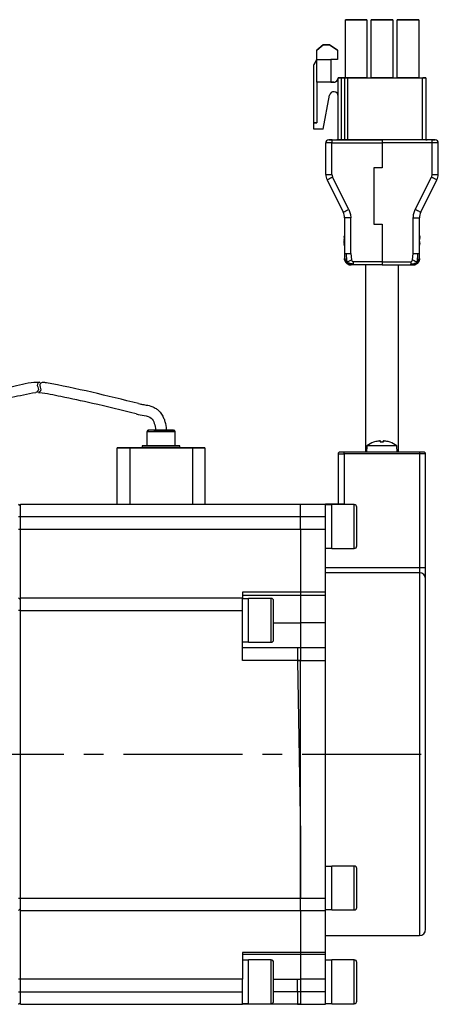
# Model space of a CAD drawing. Header units: millimetres. Extents: x -8104 to -7767, y 403 to 691.
# Tile 3 of 3: x -7834 to -7767, y 532 to 690. Entities that reach past the tile are written whole.
import ezdxf

# ---------------------------------------------------------------- set-up
doc = ezdxf.new("R2010")
doc.units = ezdxf.units.MM
doc.linetypes.add('CENTER2', pattern=[28.575, 19.05, -3.175, 3.175, -3.175])
doc.layers.add('Center', color=1, linetype='CENTER2')

msp = doc.modelspace()

# ---------------------------------------------------------------- linework, layer by layer
for p, q in [((-7778.53, 689.58), (-7781.98, 689.58)), ((-7781.98, 689.58), (-7781.98, 689.58)), ((-7781.98, 689.58), (-7778.53, 689.58)), ((-7781.98, 680.28), (-7781.98, 689.58)), ((-7779.53, 689.58), (-7781.98, 689.58)), ((-7781.98, 689.58), (-7781.98, 689.58)), ((-7781.98, 689.58), (-7779.53, 689.58)), ((-7781.98, 689.58), (-7781.98, 689.58)), ((-7781.98, 689.58), (-7781.98, 689.58)), ((-7778.53, 689.58), (-7781.98, 689.58)), ((-7781.98, 689.58), (-7781.98, 689.58)), ((-7781.98, 689.58), (-7778.53, 689.58)), ((-7779.53, 689.58), (-7779.53, 689.58)), ((-7778.53, 689.58), (-7779.53, 689.58)), ((-7779.53, 689.58), (-7778.53, 689.58)), ((-7778.53, 689.58), (-7778.53, 689.58)), ((-7778.53, 689.58), (-7778.53, 680.28)), ((-7778.53, 689.58), (-7778.53, 689.58)), ((-7778.53, 689.58), (-7778.53, 689.58)), ((-7778.53, 689.58), (-7778.53, 689.58)), ((-7778.53, 689.58), (-7778.53, 689.58)), ((-7774.39, 689.58), (-7777.84, 689.58)), ((-7777.84, 689.58), (-7777.84, 689.58)), ((-7777.84, 689.58), (-7776.84, 689.58)), ((-7777.84, 680.28), (-7777.84, 689.58)), ((-7777.84, 689.58), (-7777.84, 689.58)), ((-7774.39, 689.58), (-7777.84, 689.58)), ((-7777.84, 689.58), (-7777.84, 689.58)), ((-7777.84, 689.58), (-7774.39, 689.58)), ((-7777.84, 689.58), (-7777.84, 689.58)), ((-7774.39, 689.58), (-7777.84, 689.58)), ((-7777.84, 689.58), (-7777.84, 689.58)), ((-7777.84, 689.58), (-7774.39, 689.58)), ((-7776.84, 689.58), (-7775.39, 689.58)), ((-7775.39, 689.58), (-7774.39, 689.58)), ((-7774.39, 689.58), (-7774.39, 689.58)), ((-7774.39, 689.58), (-7774.39, 680.28)), ((-7774.39, 689.58), (-7774.39, 689.58)), ((-7774.39, 689.58), (-7774.39, 689.58)), ((-7774.39, 689.58), (-7774.39, 689.58)), ((-7774.39, 689.58), (-7774.39, 689.58)), ((-7773.7, 680.28), (-7773.7, 689.58)), ((-7770.25, 689.58), (-7773.7, 689.58)), ((-7773.7, 689.58), (-7773.7, 689.58)), ((-7773.7, 689.58), (-7770.25, 689.58)), ((-7772.7, 689.58), (-7773.7, 689.58)), ((-7773.7, 689.58), (-7773.7, 689.58)), ((-7773.7, 689.58), (-7772.7, 689.58)), ((-7773.7, 689.58), (-7773.7, 689.58)), ((-7773.7, 689.58), (-7773.7, 689.58)), ((-7770.25, 689.58), (-7773.7, 689.58)), ((-7773.7, 689.58), (-7773.7, 689.58)), ((-7773.7, 689.58), (-7770.25, 689.58)), ((-7772.7, 689.58), (-7772.7, 689.58)), ((-7770.25, 689.58), (-7772.7, 689.58)), ((-7772.7, 689.58), (-7770.25, 689.58)), ((-7770.25, 689.58), (-7770.25, 680.28)), ((-7770.25, 689.58), (-7770.25, 689.58)), ((-7770.25, 689.58), (-7770.25, 689.58)), ((-7770.25, 689.58), (-7770.25, 689.58)), ((-7770.25, 689.58), (-7770.25, 689.58)), ((-7770.25, 689.58), (-7770.25, 689.58)), ((-7786.52, 684.73), (-7785.52, 685.58)), ((-7785.52, 685.58), (-7786.52, 684.73)), ((-7785.52, 685.58), (-7784.52, 685.58)), ((-7785.52, 685.58), (-7785.52, 685.58)), ((-7784.52, 685.58), (-7785.52, 685.58)), ((-7784.52, 685.58), (-7783.22, 684.73)), ((-7784.52, 685.58), (-7784.52, 685.58)), ((-7783.22, 684.73), (-7784.52, 685.58)), ((-7786.52, 683.23), (-7786.52, 684.73)), ((-7786.52, 684.73), (-7786.52, 684.73)), ((-7783.22, 684.73), (-7783.22, 683.23)), ((-7783.22, 684.73), (-7783.22, 684.73)), ((-7786.52, 683.23), (-7787.02, 682.37)), ((-7787.02, 682.37), (-7786.52, 683.23)), ((-7787.02, 682.37), (-7787.02, 682.37)), ((-7787.02, 673.08), (-7787.02, 682.37)), ((-7786.52, 683.23), (-7784.32, 683.23)), ((-7786.52, 679.58), (-7786.52, 683.23)), ((-7784.32, 683.23), (-7784.32, 679.58)), ((-7783.22, 683.23), (-7784.32, 683.23)), ((-7783.12, 680.28), (-7783.12, 680.28)), ((-7783.12, 680.28), (-7783.12, 680.28)), ((-7783.12, 680.28), (-7783.12, 680.28)), ((-7783.12, 680.28), (-7783.12, 680.28)), ((-7783.12, 680.28), (-7783.12, 680.28)), ((-7783.12, 670.38), (-7783.12, 680.28)), ((-7782.62, 680.28), (-7781.98, 680.28)), ((-7782.12, 680.28), (-7782.62, 680.28)), ((-7782.62, 670.38), (-7782.62, 680.28)), ((-7782.12, 680.28), (-7782.12, 680.28)), ((-7782.12, 680.28), (-7782.12, 670.38)), ((-7778.53, 680.28), (-7781.98, 680.28)), ((-7781.62, 680.28), (-7769.62, 680.28)), ((-7781.62, 680.28), (-7781.62, 680.28)), ((-7781.62, 680.28), (-7781.62, 670.38)), ((-7778.53, 680.28), (-7777.84, 680.28)), ((-7774.39, 680.28), (-7777.84, 680.28)), ((-7774.39, 680.28), (-7773.7, 680.28)), ((-7770.25, 680.28), (-7773.7, 680.28)), ((-7770.25, 680.28), (-7769.62, 680.28)), ((-7769.62, 670.38), (-7769.62, 680.28)), ((-7769.12, 680.28), (-7769.12, 680.28)), ((-7769.12, 680.28), (-7769.12, 670.38)), ((-7784.32, 679.58), (-7786.52, 679.58)), ((-7786.52, 679.58), (-7786.52, 673.08)), ((-7783.82, 679.58), (-7784.32, 679.58)), ((-7783.82, 679.58), (-7784.32, 679.58)), ((-7784.32, 679.58), (-7783.82, 679.58)), ((-7783.82, 679.58), (-7784.32, 679.58)), ((-7783.82, 679.58), (-7783.82, 679.58)), ((-7783.82, 679.58), (-7783.82, 679.58)), ((-7785.52, 672.08), (-7784.5, 677.51)), ((-7787.02, 673.08), (-7786.52, 673.08)), ((-7787.02, 672.08), (-7787.02, 673.08)), ((-7786.52, 673.08), (-7787.02, 673.08)), ((-7787.02, 673.08), (-7787.02, 673.08)), ((-7785.52, 672.08), (-7787.02, 672.08)), ((-7785.12, 664.85), (-7785.12, 669.88)), ((-7785.12, 669.88), (-7785.12, 669.88)), ((-7785.12, 669.88), (-7785.12, 669.88)), ((-7785.12, 669.88), (-7785.12, 669.88)), ((-7784.62, 670.38), (-7784.62, 670.38)), ((-7784.12, 670.38), (-7784.62, 670.38)), ((-7784.62, 670.38), (-7784.12, 670.38)), ((-7784.62, 670.38), (-7784.62, 670.38)), ((-7784.12, 670.38), (-7776.12, 670.38)), ((-7784.12, 670.38), (-7784.12, 669.88)), ((-7784.12, 670.38), (-7784.12, 670.38)), ((-7784.12, 670.38), (-7783.12, 670.38)), ((-7784.12, 664.85), (-7784.12, 669.88)), ((-7784.12, 669.88), (-7776.12, 669.88)), ((-7783.32, 670.38), (-7783.32, 670.38)), ((-7782.32, 670.38), (-7783.32, 670.38)), ((-7783.32, 670.38), (-7783.12, 670.38)), ((-7782.32, 670.38), (-7782.32, 670.38)), ((-7776.12, 670.38), (-7782.32, 670.38)), ((-7780.12, 670.38), (-7776.12, 670.38)), ((-7780.12, 670.38), (-7780.12, 670.38)), ((-7768.92, 670.38), (-7780.12, 670.38)), ((-7780.12, 670.38), (-7780.12, 670.38)), ((-7768.12, 670.38), (-7776.12, 670.38)), ((-7776.12, 670.38), (-7776.12, 669.88)), ((-7776.12, 670.38), (-7776.12, 670.38)), ((-7776.12, 670.38), (-7776.12, 670.38)), ((-7776.12, 669.88), (-7776.12, 665.88)), ((-7768.12, 669.88), (-7776.12, 669.88)), ((-7769.12, 670.38), (-7768.92, 670.38)), ((-7768.12, 670.38), (-7769.12, 670.38)), ((-7768.92, 670.38), (-7768.92, 670.38)), ((-7768.12, 669.88), (-7768.12, 670.38)), ((-7768.12, 670.38), (-7767.62, 670.38)), ((-7768.12, 670.38), (-7768.12, 670.38)), ((-7767.62, 670.38), (-7768.12, 670.38)), ((-7768.12, 664.85), (-7768.12, 669.88)), ((-7767.62, 670.38), (-7767.62, 670.38)), ((-7767.62, 670.38), (-7767.62, 670.38)), ((-7767.12, 664.85), (-7767.12, 669.88)), ((-7767.12, 669.88), (-7767.12, 669.88)), ((-7767.12, 669.88), (-7767.12, 669.88)), ((-7767.12, 669.88), (-7767.12, 669.88)), ((-7777.42, 665.88), (-7777.42, 656.88)), ((-7776.12, 665.88), (-7777.42, 665.88)), ((-7784.91, 663.96), (-7782.33, 658.8)), ((-7781.43, 659.25), (-7784.01, 664.4)), ((-7770.8, 659.25), (-7768.22, 664.4)), ((-7769.91, 658.8), (-7767.33, 663.96)), ((-7782.12, 657.91), (-7782.12, 652.21)), ((-7781.12, 652.21), (-7781.12, 657.91)), ((-7777.42, 656.88), (-7776.12, 656.88)), ((-7776.12, 656.88), (-7776.12, 650.88)), ((-7771.12, 652.21), (-7771.12, 657.91)), ((-7770.12, 652.21), (-7770.12, 657.91)), ((-7782.12, 655.15), (-7782.18, 654.85)), ((-7782.16, 654.86), (-7782.12, 655.01)), ((-7770.12, 655.1), (-7770.07, 654.91)), ((-7770.07, 654.91), (-7770.12, 655.1)), ((-7782.18, 654.79), (-7782.12, 654.78)), ((-7782.18, 654.76), (-7782.12, 654.76)), ((-7782.18, 654.35), (-7782.1, 654.34)), ((-7782.12, 654.32), (-7782.18, 654.28)), ((-7782.12, 653.81), (-7782.18, 653.8)), ((-7782.12, 653.41), (-7782.18, 653.72)), ((-7782.18, 653.72), (-7782.12, 653.41)), ((-7782.16, 654.86), (-7782.12, 654.86)), ((-7782.12, 654.78), (-7782.16, 654.65)), ((-7782.16, 653.98), (-7782.12, 653.86)), ((-7782.12, 653.79), (-7782.16, 653.92)), ((-7782.16, 653.92), (-7782.12, 653.92)), ((-7782.12, 653.61), (-7782.16, 653.75)), ((-7782.16, 653.75), (-7782.12, 653.75)), ((-7770.18, 654.46), (-7770.07, 654.44)), ((-7770.07, 654.12), (-7770.18, 654.09)), ((-7770.12, 654.9), (-7770.06, 654.7)), ((-7770.06, 654.65), (-7770.12, 654.89)), ((-7770.12, 654.43), (-7770.07, 654.44)), ((-7770.07, 654.44), (-7770.12, 654.43)), ((-7770.07, 654.12), (-7770.12, 654.13)), ((-7770.07, 654.12), (-7770.12, 654.12)), ((-7770.07, 654.12), (-7770.12, 654.12)), ((-7770.12, 653.67), (-7770.06, 653.91)), ((-7770.06, 653.85), (-7770.12, 653.66)), ((-7770.12, 653.46), (-7770.07, 653.65)), ((-7770.07, 654.7), (-7770.06, 654.65)), ((-7770.06, 654.44), (-7770.07, 654.44)), ((-7770.06, 654.7), (-7770.05, 654.71)), ((-7781.12, 652.21), (-7781.01, 651.21)), ((-7771.22, 651.21), (-7771.12, 652.21)), ((-7782.1, 651.18), (-7782.12, 651.38)), ((-7781.12, 650.38), (-7781.24, 650.39)), ((-7781.01, 650.38), (-7781.12, 650.38)), ((-7776.12, 650.88), (-7780.71, 650.88)), ((-7776.12, 650.38), (-7780.71, 650.38)), ((-7778.77, 650.38), (-7778.77, 620.44)), ((-7776.12, 650.88), (-7771.53, 650.88)), ((-7776.12, 650.88), (-7776.12, 650.38)), ((-7776.12, 650.38), (-7771.53, 650.38)), ((-7773.47, 620.44), (-7773.47, 650.38)), ((-7813.7, 623.7), (-7813.7, 623.69)), ((-7813.7, 623.69), (-7813.7, 621.44)), ((-7812.6, 623.95), (-7812.08, 623.95)), ((-7811.97, 623.95), (-7812.6, 623.95)), ((-7812.6, 623.94), (-7812.08, 623.94)), ((-7811.97, 623.94), (-7812.6, 623.94)), ((-7812.08, 623.95), (-7810.93, 623.95)), ((-7812.08, 623.95), (-7812.08, 623.95)), ((-7812.08, 623.94), (-7810.93, 623.94)), ((-7812.08, 623.94), (-7812.08, 623.94)), ((-7810.82, 623.95), (-7811.97, 623.95)), ((-7810.82, 623.94), (-7811.97, 623.94)), ((-7810.93, 623.95), (-7810.3, 623.95)), ((-7810.93, 623.95), (-7810.93, 623.95)), ((-7810.93, 623.94), (-7810.3, 623.94)), ((-7810.93, 623.94), (-7810.93, 623.94)), ((-7810.3, 623.95), (-7810.82, 623.95)), ((-7810.3, 623.94), (-7810.82, 623.94)), ((-7809.2, 623.69), (-7809.2, 623.7)), ((-7809.2, 621.44), (-7809.2, 623.69)), ((-7777.47, 622.01), (-7777.49, 622.01)), ((-7777.45, 622.02), (-7777.45, 622.02)), ((-7775.9, 622.02), (-7776.4, 622.02)), ((-7775.9, 622.01), (-7776.4, 622.01)), ((-7776.33, 622.02), (-7776.34, 622.19)), ((-7776.34, 622.19), (-7776.33, 622.02)), ((-7775.95, 622.19), (-7775.97, 622.02)), ((-7775.95, 622.19), (-7775.97, 622.02)), ((-7774.84, 622.02), (-7774.85, 622.02)), ((-7774.81, 622.01), (-7774.83, 622.01)), ((-7818.45, 621.15), (-7818.45, 621.14)), ((-7818.45, 612.14), (-7818.45, 621.14)), ((-7816.95, 621.15), (-7816.95, 621.15)), ((-7816.95, 621.14), (-7816.95, 621.15)), ((-7814.45, 621.15), (-7816.45, 621.15)), ((-7816.45, 621.14), (-7806.45, 621.14)), ((-7816.45, 621.14), (-7816.45, 612.14)), ((-7814.45, 621.45), (-7814.45, 621.44)), ((-7814.45, 621.44), (-7814.45, 621.14)), ((-7808.45, 621.44), (-7808.45, 621.45)), ((-7808.45, 621.14), (-7808.45, 621.44)), ((-7806.45, 621.15), (-7808.45, 621.15)), ((-7806.45, 621.14), (-7806.45, 612.14)), ((-7805.95, 621.15), (-7805.95, 621.15)), ((-7805.95, 621.15), (-7805.95, 621.14)), ((-7804.45, 621.14), (-7804.45, 621.15)), ((-7804.45, 621.14), (-7804.45, 612.14)), ((-7782.15, 620.44), (-7782.85, 620.44)), ((-7782.15, 620.14), (-7782.15, 620.44)), ((-7770.15, 620.44), (-7782.15, 620.44)), ((-7778.53, 621.45), (-7778.62, 620.44)), ((-7773.76, 621.45), (-7778.53, 621.45)), ((-7773.67, 620.44), (-7773.76, 621.45)), ((-7770.15, 620.44), (-7770.15, 620.14)), ((-7769.45, 620.44), (-7770.15, 620.44)), ((-7783.15, 620.14), (-7782.15, 620.14)), ((-7783.15, 620.14), (-7783.15, 612.14)), ((-7782.15, 620.14), (-7782.15, 612.14)), ((-7770.15, 620.14), (-7782.15, 620.14)), ((-7770.15, 620.14), (-7770.15, 601.99)), ((-7769.15, 620.14), (-7770.15, 620.14)), ((-7769.15, 601.99), (-7769.15, 620.14)), ((-7834.25, 612.14), (-7833.95, 611.84)), ((-7833.95, 612.14), (-7789.15, 612.14)), ((-7833.95, 610.14), (-7833.95, 612.14)), ((-7789.15, 610.14), (-7789.15, 612.14)), ((-7789.15, 612.14), (-7785.15, 612.14)), ((-7785.15, 610.14), (-7785.15, 612.14)), ((-7782.15, 612.14), (-7785.15, 612.14)), ((-7784.15, 611.99), (-7785.15, 611.99)), ((-7780.55, 612.04), (-7784.15, 612.04)), ((-7784.15, 606.66), (-7784.15, 612.04)), ((-7780.55, 606.66), (-7780.55, 612.04)), ((-7780.15, 606.87), (-7780.15, 611.64)), ((-7834.25, 610.14), (-7833.95, 610.14)), ((-7833.95, 610.14), (-7789.15, 610.14)), ((-7833.95, 608.14), (-7833.95, 610.14)), ((-7789.15, 608.14), (-7789.15, 610.14)), ((-7789.15, 610.14), (-7785.15, 610.14)), ((-7785.15, 608.14), (-7785.15, 610.14)), ((-7834.25, 608.14), (-7833.95, 608.14)), ((-7833.95, 608.14), (-7789.15, 608.14)), ((-7833.95, 597.14), (-7833.95, 608.14)), ((-7789.15, 608.14), (-7789.15, 598.02)), ((-7789.15, 608.14), (-7785.15, 608.14)), ((-7785.15, 598.02), (-7785.15, 608.14)), ((-7784.15, 605.04), (-7784.15, 606.66)), ((-7780.55, 605.04), (-7780.55, 606.66)), ((-7780.15, 605.44), (-7780.15, 606.87)), ((-7785.15, 605.09), (-7784.15, 605.09)), ((-7784.15, 605.04), (-7780.55, 605.04)), ((-7785.15, 601.99), (-7770.15, 601.99)), ((-7770.15, 601.99), (-7769.15, 601.99)), ((-7770.15, 601.99), (-7770.15, 601.14)), ((-7770.15, 601.14), (-7785.15, 601.14)), ((-7770.15, 601.14), (-7770.15, 543.14)), ((-7834.25, 597.14), (-7833.95, 596.84)), ((-7833.95, 597.14), (-7798.45, 597.14)), ((-7833.95, 596.84), (-7833.95, 597.14)), ((-7833.95, 595.14), (-7833.95, 596.84)), ((-7789.15, 598.02), (-7798.45, 598.02)), ((-7798.45, 598.02), (-7798.45, 597.14)), ((-7798.45, 597.56), (-7789.15, 597.56)), ((-7798.45, 595.14), (-7798.45, 597.14)), ((-7797.45, 596.99), (-7798.45, 596.99)), ((-7793.85, 597.04), (-7797.45, 597.04)), ((-7797.45, 590.04), (-7797.45, 597.04)), ((-7793.85, 590.04), (-7793.85, 597.04)), ((-7789.15, 598.02), (-7789.15, 597.56)), ((-7785.15, 598.02), (-7789.15, 598.02)), ((-7789.15, 597.56), (-7789.15, 593.14)), ((-7789.15, 597.56), (-7785.15, 597.56)), ((-7785.15, 597.56), (-7785.15, 598.02)), ((-7785.15, 593.14), (-7785.15, 597.56)), ((-7833.95, 595.14), (-7834.25, 595.14)), ((-7833.95, 595.14), (-7798.45, 595.14)), ((-7833.95, 549.14), (-7833.95, 595.14)), ((-7798.45, 587.14), (-7798.45, 595.14)), ((-7793.45, 593.14), (-7789.15, 593.14)), ((-7789.15, 593.14), (-7789.15, 589.14)), ((-7785.15, 593.14), (-7789.15, 593.14)), ((-7785.15, 589.14), (-7785.15, 593.14)), ((-7798.45, 590.09), (-7797.45, 590.09)), ((-7789.15, 589.14), (-7798.45, 589.14)), ((-7797.45, 590.04), (-7793.85, 590.04)), ((-7785.15, 589.14), (-7789.65, 589.14)), ((-7789.15, 589.14), (-7789.15, 587.14)), ((-7785.15, 587.14), (-7785.15, 589.14)), ((-7789.15, 587.14), (-7798.45, 587.14)), ((-7789.61, 587.14), (-7785.15, 587.14)), ((-7789.61, 587.14), (-7789.15, 559.14)), ((-7789.15, 549.14), (-7789.15, 587.14)), ((-7785.15, 549.14), (-7785.15, 587.14)), ((-7789.15, 559.14), (-7789.15, 549.14)), ((-7780.55, 554.24), (-7784.15, 554.24)), ((-7784.15, 547.24), (-7784.15, 554.24)), ((-7780.55, 547.24), (-7780.55, 554.24)), ((-7784.15, 554.19), (-7785.15, 554.19)), ((-7780.15, 547.64), (-7780.15, 553.84)), ((-7834.25, 549.14), (-7833.95, 549.14)), ((-7833.95, 549.14), (-7789.15, 549.14)), ((-7833.95, 547.14), (-7833.95, 549.14)), ((-7789.15, 547.14), (-7789.15, 549.14)), ((-7789.15, 549.14), (-7785.15, 549.14)), ((-7785.15, 547.14), (-7785.15, 549.14)), ((-7834.25, 547.14), (-7833.95, 547.44)), ((-7833.95, 547.14), (-7789.15, 547.14)), ((-7833.95, 536.14), (-7833.95, 547.14)), ((-7789.15, 547.14), (-7789.15, 540.45)), ((-7789.15, 547.14), (-7785.15, 547.14)), ((-7785.15, 547.29), (-7784.15, 547.29)), ((-7785.15, 540.45), (-7785.15, 547.14)), ((-7784.15, 547.24), (-7780.55, 547.24)), ((-7785.15, 543.14), (-7770.15, 543.14)), ((-7789.15, 540.45), (-7798.45, 540.45)), ((-7798.45, 540.45), (-7798.45, 536.14)), ((-7798.45, 540.14), (-7789.15, 540.14)), ((-7789.15, 540.45), (-7789.15, 540.14)), ((-7785.15, 540.45), (-7789.15, 540.45)), ((-7789.15, 540.14), (-7789.15, 536.14)), ((-7789.15, 540.14), (-7785.15, 540.14)), ((-7785.15, 540.14), (-7785.15, 540.45)), ((-7785.15, 536.14), (-7785.15, 540.14)), ((-7797.45, 539.19), (-7798.45, 539.19)), ((-7793.85, 539.24), (-7797.45, 539.24)), ((-7797.45, 532.24), (-7797.45, 539.24)), ((-7793.85, 532.24), (-7793.85, 539.24)), ((-7784.15, 539.19), (-7785.15, 539.19)), ((-7780.55, 539.24), (-7784.15, 539.24)), ((-7784.15, 532.36), (-7784.15, 539.24)), ((-7780.55, 532.36), (-7780.55, 539.24)), ((-7780.15, 532.74), (-7780.15, 538.84)), ((-7833.95, 536.14), (-7834.25, 536.14)), ((-7798.45, 536.14), (-7833.95, 536.14)), ((-7833.95, 534.14), (-7833.95, 536.14)), ((-7798.45, 534.14), (-7798.45, 536.14)), ((-7793.45, 536.14), (-7789.15, 536.14)), ((-7789.65, 534.14), (-7789.65, 536.14)), ((-7789.65, 536.14), (-7789.15, 536.14)), ((-7789.15, 536.14), (-7789.15, 534.14)), ((-7785.15, 536.14), (-7789.15, 536.14)), ((-7785.15, 534.14), (-7785.15, 536.14)), ((-7834.25, 534.14), (-7833.95, 534.14)), ((-7833.95, 534.14), (-7798.45, 534.14)), ((-7833.95, 532.14), (-7833.95, 534.14)), ((-7798.45, 532.14), (-7798.45, 534.14)), ((-7789.15, 534.14), (-7793.45, 534.14)), ((-7785.15, 534.14), (-7789.65, 534.14)), ((-7789.15, 534.14), (-7789.15, 532.14)), ((-7785.15, 532.14), (-7785.15, 534.14)), ((-7834.25, 532.14), (-7833.95, 532.44)), ((-7798.45, 532.29), (-7797.45, 532.29)), ((-7797.45, 532.24), (-7793.85, 532.24)), ((-7785.15, 532.29), (-7784.15, 532.29)), ((-7784.15, 532.24), (-7784.15, 532.36)), ((-7784.15, 532.24), (-7780.55, 532.24)), ((-7780.55, 532.24), (-7780.55, 532.36)), ((-7780.15, 532.64), (-7780.15, 532.74)), ((-7833.95, 532.14), (-7798.45, 532.14)), ((-7789.15, 532.14), (-7798.45, 532.14)), ((-7789.61, 532.14), (-7785.15, 532.14))]:
    msp.add_line(p, q)
at = {"flags": 128}
for points in [[(-7784.12, 669.88), (-7784.31, 669.88), (-7784.5, 669.88), (-7784.67, 669.88), (-7784.82, 669.88), (-7784.95, 669.88), (-7785.04, 669.88), (-7785.1, 669.88), (-7785.12, 669.88)], [(-7767.12, 669.88), (-7767.14, 669.88), (-7767.19, 669.88), (-7767.28, 669.88), (-7767.41, 669.88), (-7767.56, 669.88), (-7767.73, 669.88), (-7767.92, 669.88), (-7768.12, 669.88)], [(-7785.12, 664.85), (-7785.1, 664.85), (-7785.04, 664.85), (-7784.95, 664.85), (-7784.82, 664.85), (-7784.67, 664.85), (-7784.5, 664.85), (-7784.31, 664.85), (-7784.12, 664.85)], [(-7768.12, 664.85), (-7767.92, 664.85), (-7767.73, 664.85), (-7767.56, 664.85), (-7767.41, 664.85), (-7767.28, 664.85), (-7767.19, 664.85), (-7767.14, 664.85), (-7767.12, 664.85)], [(-7784.01, 664.4), (-7784.19, 664.32), (-7784.35, 664.23), (-7784.51, 664.15), (-7784.64, 664.09), (-7784.75, 664.03), (-7784.84, 663.99), (-7784.89, 663.96), (-7784.91, 663.96)], [(-7767.33, 663.96), (-7767.34, 663.96), (-7767.4, 663.99), (-7767.48, 664.03), (-7767.59, 664.09), (-7767.73, 664.15), (-7767.88, 664.23), (-7768.05, 664.32), (-7768.22, 664.4)], [(-7782.33, 658.8), (-7782.31, 658.81), (-7782.26, 658.83), (-7782.18, 658.88), (-7782.07, 658.93), (-7781.93, 659), (-7781.78, 659.08), (-7781.61, 659.16), (-7781.43, 659.25)], [(-7770.8, 659.25), (-7770.63, 659.16), (-7770.46, 659.08), (-7770.3, 659), (-7770.17, 658.93), (-7770.06, 658.88), (-7769.97, 658.83), (-7769.92, 658.81), (-7769.91, 658.8)], [(-7781.12, 657.91), (-7781.31, 657.91), (-7781.5, 657.91), (-7781.67, 657.91), (-7781.82, 657.91), (-7781.95, 657.91), (-7782.04, 657.91), (-7782.1, 657.91), (-7782.12, 657.91)], [(-7771.12, 657.91), (-7770.92, 657.91), (-7770.73, 657.91), (-7770.56, 657.91), (-7770.41, 657.91), (-7770.28, 657.91), (-7770.19, 657.91), (-7770.14, 657.91), (-7770.12, 657.91)], [(-7811.32, 623.69), (-7811.91, 623.69), (-7812.46, 623.69), (-7812.95, 623.69), (-7813.33, 623.69), (-7813.59, 623.69), (-7813.69, 623.69), (-7813.7, 623.69)], [(-7809.55, 623.95), (-7809.72, 623.95), (-7809.96, 623.95), (-7810.26, 623.95), (-7810.61, 623.95), (-7811.34, 623.95)], [(-7809.2, 623.69), (-7809.25, 623.69), (-7809.44, 623.69), (-7809.77, 623.69), (-7810.22, 623.69), (-7810.75, 623.69), (-7811.32, 623.69)], [(-7816.45, 621.15), (-7816.84, 621.15), (-7817.21, 621.15), (-7817.56, 621.15), (-7817.86, 621.15), (-7818.11, 621.15), (-7818.3, 621.15), (-7818.41, 621.15), (-7818.45, 621.15)], [(-7818.45, 621.14), (-7818.41, 621.14), (-7818.3, 621.14), (-7818.11, 621.14), (-7817.86, 621.14), (-7817.56, 621.14), (-7817.21, 621.14), (-7816.84, 621.14), (-7816.45, 621.14)], [(-7814.45, 621.15), (-7814.5, 621.15), (-7814.45, 621.15)], [(-7813.7, 621.45), (-7813.79, 621.45), (-7814.15, 621.45), (-7814.37, 621.45), (-7814.45, 621.45), (-7814.37, 621.45), (-7814.15, 621.45), (-7813.79, 621.45), (-7813.7, 621.45)], [(-7809.2, 621.44), (-7809.1, 621.44), (-7808.75, 621.44), (-7808.52, 621.44), (-7808.45, 621.44), (-7808.52, 621.44), (-7808.75, 621.44), (-7809.1, 621.44), (-7809.58, 621.44), (-7810.15, 621.44), (-7810.78, 621.44), (-7811.45, 621.44), (-7812.12, 621.44), (-7812.75, 621.44), (-7813.32, 621.44), (-7813.79, 621.44), (-7814.15, 621.44), (-7814.37, 621.44), (-7814.45, 621.44), (-7814.37, 621.44), (-7814.15, 621.44), (-7813.79, 621.44), (-7813.7, 621.44)], [(-7808.45, 621.14), (-7808.52, 621.14), (-7808.75, 621.14), (-7809.1, 621.14), (-7809.58, 621.14), (-7810.15, 621.14), (-7810.78, 621.14), (-7811.45, 621.14), (-7812.12, 621.14), (-7812.75, 621.14), (-7813.32, 621.14), (-7813.79, 621.14), (-7814.15, 621.14), (-7814.37, 621.14), (-7814.45, 621.14)], [(-7813.7, 621.44), (-7813.62, 621.44), (-7813.4, 621.44), (-7813.04, 621.44), (-7812.57, 621.44), (-7812.03, 621.44), (-7811.45, 621.44)], [(-7811.45, 621.44), (-7810.87, 621.44), (-7810.32, 621.44), (-7809.86, 621.44), (-7809.5, 621.44), (-7809.27, 621.44), (-7809.2, 621.44)], [(-7809.2, 621.45), (-7809.1, 621.45), (-7808.75, 621.45), (-7808.52, 621.45), (-7808.45, 621.45), (-7808.52, 621.45), (-7808.75, 621.45), (-7809.1, 621.45), (-7809.2, 621.45)], [(-7808.4, 621.15), (-7808.4, 621.15), (-7808.45, 621.15)], [(-7804.45, 621.15), (-7804.49, 621.15), (-7804.6, 621.15), (-7804.79, 621.15), (-7805.03, 621.15), (-7805.34, 621.15), (-7805.68, 621.15), (-7806.06, 621.15), (-7806.45, 621.15)], [(-7806.45, 621.14), (-7806.06, 621.14), (-7805.68, 621.14), (-7805.34, 621.14), (-7805.03, 621.14), (-7804.79, 621.14), (-7804.6, 621.14), (-7804.49, 621.14), (-7804.45, 621.14)], [(-7789.65, 589.14), (-7789.65, 589.11), (-7789.65, 589.02), (-7789.64, 588.87), (-7789.64, 588.67), (-7789.64, 588.43), (-7789.63, 588.14), (-7789.63, 587.83), (-7789.62, 587.49), (-7789.61, 587.14)]]:
    msp.add_lwpolyline(points, dxfattribs=at)
for centre, radius, start, end in [((-7780.71, 278.8), 410.78, 89.7584, 90.118), ((-7780.71, 278.47), 411.11, 89.7587, 90.118), ((-7780.71, 278.8), 410.78, 89.7584, 90.118), ((-7776.57, 278.8), 410.78, 89.7584, 90.118), ((-7776.57, 278.47), 411.11, 89.7587, 90.118), ((-7776.57, 278.8), 410.78, 89.7584, 90.118), ((-7772.43, 278.8), 410.78, 89.7584, 90.118), ((-7772.43, 278.47), 411.11, 89.7587, 90.118), ((-7772.43, 278.8), 410.78, 89.7584, 90.118), ((-7783.82, 680.28), 0.7, 270.0001, 0.0003), ((-7783.82, 680.28), 0.7, 269.9995, 0.0003), ((-7783.82, 680.28), 0.7, 270.0001, 359.9997), ((-7783.82, 680.28), 0.7, 269.9995, 0.0003), ((-7782.75, 1012.69), 332.41, 269.9364, 270.0226), ((-7782.74, 348.65), 331.63, 89.9782, 90.0645), ((-7781.87, 952.13), 271.85, 269.9473, 270.0527), ((-7769.49, 348.65), 331.64, 89.9355, 90.0218), ((-7769.49, 1012.7), 332.42, 269.9774, 270.0636), ((-7783.82, 677.38), 0.7, 0, 169.4407), ((-7784.62, 669.88), 0.5, 90.0009, 179.9992), ((-7784.62, 669.88), 0.5, 90, 180.0001), ((-7784.62, 669.88), 0.5, 89.9997, 180.0004), ((-7784.62, 669.88), 0.5, 89.9992, 180.0009), ((-7784.24, 1002.01), 331.63, 269.9355, 270.0218), ((-7784.24, 338.75), 331.63, 89.9782, 90.0645), ((-7767.99, 1002.01), 331.63, 269.9782, 270.0645), ((-7767.99, 338.75), 331.63, 89.9355, 90.0218), ((-7767.62, 669.88), 0.5, 0.0009, 89.9991), ((-7767.62, 669.88), 0.5, 0.0001, 89.9999), ((-7767.62, 669.88), 0.5, 359.9997, 90.0003), ((-7767.62, 669.88), 0.5, 359.9992, 90.0008), ((-7783.12, 664.85), 2, 179.9999, 206.5651), ((-7769.12, 664.85), 2, 333.4349, 0), ((-7784.12, 657.91), 2, 359.9999, 26.5651), ((-7768.12, 657.91), 2, 153.4348, 180.0001), ((-7813.45, 623.7), 0.25, 90.0009, 179.9993), ((-7813.45, 623.69), 0.25, 90.0009, 179.9993), ((-7809.45, 623.7), 0.25, 0.0008, 89.9992), ((-7809.45, 623.69), 0.25, 0.0008, 89.9992), ((-7776.15, 618.24), 4, 109.5843, 126.6072), ((-7777.45, 621.91), 0.108, 90, 109.5843), ((-7776.13, 618.24), 4, 99.5264, 109.5048), ((-7775.7, 621.9), 0.702, 155.8862, 170.7623), ((-7776.59, 621.9), 0.702, 9.2377, 24.1138), ((-7776.16, 618.24), 4, 70.4956, 80.4732), ((-7774.84, 621.91), 0.108, 70.4157, 90), ((-7776.15, 618.24), 4, 53.3928, 70.4157), ((-7782.85, 620.14), 0.3, 90, 180), ((-7769.45, 620.14), 0.3, 0, 90), ((-7780.55, 611.64), 0.4, 0, 90), ((-7780.55, 605.44), 0.4, 270, 0), ((-7770.15, 600.14), 1, 0, 90), ((-7793.85, 596.64), 0.4, 0, 90), ((-7793.85, 590.44), 0.4, 270, 0), ((-7780.55, 553.84), 0.4, 0, 90), ((-7780.55, 547.64), 0.4, 270, 0), ((-7770.15, 544.14), 1, 270, 0), ((-7793.85, 538.84), 0.4, 0, 90), ((-7780.55, 538.84), 0.4, 0, 90), ((-7793.85, 532.64), 0.4, 270, 0), ((-7780.55, 532.64), 0.4, 270, 0)]:
    msp.add_arc(centre, radius, start, end)
msp.add_ellipse((-7789.61, 534.14), major_axis=(0, 2), ratio=0.016667, start_param=1.570796, end_param=3.141593)
at = {"ltscale": 0.5}
for points, knots in [([(-7885.89, 670.87), (-7877.83, 645.01), (-7869.69, 624.32), (-7845.58, 626.71), (-7832.9, 629.77), (-7831.47, 629.98)], [0, 0, 0, 0, 23.167717, 56.995556, 60.487415, 60.487415, 60.487415, 60.487415]), ([(-7885.15, 671.88), (-7876.3, 645.65), (-7868.62, 625.73), (-7845, 628.32), (-7832.09, 631.72), (-7830.84, 631.63)], [0, 0, 0, 0, 21.227123, 55.054963, 58.573323, 58.573323, 58.573323, 58.573323])]:
    msp.add_open_spline(points, degree=3, knots=knots, dxfattribs=at)
for points, knots in [([(-7784.12, 664.85), (-7784.11, 664.77), (-7784.1, 664.62), (-7784.04, 664.47), (-7784.01, 664.4)], [0, 0, 0, 0, 0.499996, 1, 1, 1, 1]), ([(-7768.22, 664.4), (-7768.19, 664.47), (-7768.13, 664.62), (-7768.12, 664.77), (-7768.12, 664.85)], [0, 0, 0, 0, 0.500004, 1, 1, 1, 1]), ([(-7781.43, 659.25), (-7781.34, 659.03), (-7781.16, 658.6), (-7781.13, 658.14), (-7781.12, 657.91)], [0, 0, 0, 0, 0.499999, 1, 1, 1, 1]), ([(-7771.12, 657.91), (-7771.1, 658.14), (-7771.08, 658.6), (-7770.89, 659.03), (-7770.8, 659.25)], [0, 0, 0, 0, 0.500001, 1, 1, 1, 1]), ([(-7782.18, 654.79), (-7782.18, 654.79), (-7782.18, 654.79), (-7782.17, 654.81), (-7782.17, 654.84), (-7782.16, 654.86), (-7782.16, 654.86)], [0, 0, 0, 0, 0.194156, 0.557243, 0.924179, 1, 1, 1, 1]), ([(-7782.18, 654.85), (-7782.18, 654.83), (-7782.18, 654.8), (-7782.18, 654.79), (-7782.18, 654.79)], [0, 0, 0, 0, 0.49992, 1, 1, 1, 1]), ([(-7782.16, 654.65), (-7782.17, 654.63), (-7782.17, 654.6), (-7782.18, 654.53), (-7782.18, 654.47), (-7782.18, 654.41), (-7782.18, 654.37), (-7782.18, 654.36), (-7782.18, 654.35)], [0, 0, 0, 0, 0.196373, 0.392853, 0.586839, 0.778441, 0.969372, 1, 1, 1, 1]), ([(-7782.18, 654.29), (-7782.18, 654.31), (-7782.18, 654.34), (-7782.18, 654.39), (-7782.18, 654.41), (-7782.18, 654.42)], [0, 0, 0, 0, 0.436853, 0.8738813, 1, 1, 1, 1]), ([(-7782.18, 654.28), (-7782.18, 654.26), (-7782.18, 654.23), (-7782.18, 654.17), (-7782.18, 654.1), (-7782.17, 654.04), (-7782.17, 654), (-7782.16, 653.99), (-7782.16, 653.98)], [0, 0, 0, 0, 0.192214, 0.384488, 0.57549, 0.766766, 0.960078, 1, 1, 1, 1]), ([(-7782.16, 653.92), (-7782.17, 653.94), (-7782.17, 653.97), (-7782.18, 654.03), (-7782.18, 654.1), (-7782.18, 654.13), (-7782.18, 654.15)], [0, 0, 0, 0, 0.265331, 0.530757, 0.792841, 1, 1, 1, 1]), ([(-7782.16, 653.75), (-7782.17, 653.76), (-7782.17, 653.79), (-7782.18, 653.8), (-7782.18, 653.8), (-7782.18, 653.8)], [0, 0, 0, 0, 0.425383, 0.850941, 1, 1, 1, 1]), ([(-7782.18, 653.8), (-7782.18, 653.79), (-7782.18, 653.78), (-7782.18, 653.75), (-7782.18, 653.73), (-7782.18, 653.72)], [0, 0, 0, 0, 0.463747, 0.925872, 1, 1, 1, 1]), ([(-7782.18, 653.72), (-7782.18, 653.73), (-7782.18, 653.76), (-7782.18, 653.78), (-7782.18, 653.78), (-7782.18, 653.78)], [0, 0, 0, 0, 0.437294, 0.874736, 1, 1, 1, 1]), ([(-7770.05, 654.71), (-7770.05, 654.72), (-7770.05, 654.73), (-7770.05, 654.77), (-7770.06, 654.83), (-7770.06, 654.88), (-7770.07, 654.9), (-7770.07, 654.91)], [0, 0, 0, 0, 0.238008, 0.474479, 0.711252, 0.950572, 1, 1, 1, 1]), ([(-7770.07, 654.44), (-7770.07, 654.44), (-7770.06, 654.44), (-7770.05, 654.47), (-7770.05, 654.52), (-7770.05, 654.57), (-7770.05, 654.62), (-7770.06, 654.65), (-7770.06, 654.65)], [0, 0, 0, 0, 0.196381, 0.392847, 0.58684, 0.778448, 0.96936, 1, 1, 1, 1]), ([(-7770.06, 653.91), (-7770.05, 653.93), (-7770.05, 653.97), (-7770.05, 654.03), (-7770.05, 654.08), (-7770.06, 654.11), (-7770.06, 654.12), (-7770.07, 654.12), (-7770.07, 654.12)], [0, 0, 0, 0, 0.192209, 0.384471, 0.575497, 0.766769, 0.960072, 1, 1, 1, 1]), ([(-7770.07, 653.65), (-7770.07, 653.67), (-7770.06, 653.72), (-7770.05, 653.78), (-7770.05, 653.82), (-7770.05, 653.85), (-7770.05, 653.86), (-7770.06, 653.85), (-7770.06, 653.85)], [0, 0, 0, 0, 0.196387, 0.392842, 0.586834, 0.778436, 0.96937, 1, 1, 1, 1]), ([(-7782.12, 652.21), (-7782.11, 652.21), (-7782.11, 652.21), (-7782.05, 652.21), (-7781.95, 652.21), (-7781.87, 652.21), (-7781.82, 652.21)], [0, 0, 0, 0, 0.25, 0.5, 0.75, 1, 1, 1, 1]), ([(-7782.12, 652.21), (-7782.12, 652.1), (-7782.12, 651.88), (-7782.12, 651.71), (-7782.12, 651.62)], [0, 0, 0, 0, 0.499999, 1, 1, 1, 1]), ([(-7781.82, 652.21), (-7781.83, 651.89), (-7781.83, 651.49), (-7781.78, 651.02), (-7781.74, 650.89), (-7781.72, 650.83)], [0, 0, 0, 0, 0.679736, 0.862644, 1, 1, 1, 1]), ([(-7781.82, 652.21), (-7781.77, 652.21), (-7781.68, 652.21), (-7781.5, 652.21), (-7781.31, 652.21), (-7781.18, 652.21), (-7781.12, 652.21)], [0, 0, 0, 0, 0.25, 0.5, 0.75, 1, 1, 1, 1]), ([(-7771.12, 652.21), (-7771.05, 652.21), (-7770.92, 652.21), (-7770.73, 652.21), (-7770.56, 652.21), (-7770.46, 652.21), (-7770.41, 652.21)], [0, 0, 0, 0, 0.25, 0.5, 0.75, 1, 1, 1, 1]), ([(-7770.52, 650.83), (-7770.49, 650.91), (-7770.43, 651.1), (-7770.41, 651.57), (-7770.41, 651.95), (-7770.41, 652.21)], [0, 0, 0, 0, 0.180958, 0.445033, 1, 1, 1, 1]), ([(-7770.41, 652.21), (-7770.37, 652.21), (-7770.28, 652.21), (-7770.19, 652.21), (-7770.13, 652.21), (-7770.12, 652.21), (-7770.12, 652.21)], [0, 0, 0, 0, 0.25, 0.5, 0.75, 1, 1, 1, 1]), ([(-7770.12, 651.62), (-7770.12, 651.71), (-7770.12, 651.88), (-7770.12, 652.1), (-7770.12, 652.21)], [0, 0, 0, 0, 0.500001, 1, 1, 1, 1]), ([(-7782.12, 651.62), (-7782.08, 651.45), (-7782.03, 651.16), (-7781.8, 650.92), (-7781.72, 650.83)], [0, 0, 0, 0, 0.609356, 1, 1, 1, 1]), ([(-7782.12, 651.62), (-7782.12, 651.55), (-7782.12, 651.41), (-7782.12, 651.39), (-7782.12, 651.38)], [0, 0, 0, 0, 0.500003, 1, 1, 1, 1]), ([(-7782.1, 651.18), (-7782.07, 651.09), (-7782.01, 650.88), (-7781.89, 650.75), (-7781.82, 650.67)], [0, 0, 0, 0, 0.4855, 1, 1, 1, 1]), ([(-7781.72, 650.83), (-7781.74, 650.81), (-7781.8, 650.75), (-7781.82, 650.69), (-7781.82, 650.68), (-7781.82, 650.67)], [0, 0, 0, 0, 0.1809603, 0.4450329, 1, 1, 1, 1]), ([(-7781.82, 650.67), (-7781.74, 650.6), (-7781.62, 650.51), (-7781.48, 650.45), (-7781.43, 650.43), (-7781.41, 650.42), (-7781.4, 650.42), (-7781.39, 650.42), (-7781.37, 650.41), (-7781.31, 650.4), (-7781.26, 650.39), (-7781.15, 650.38), (-7781.07, 650.38)], [0, 0, 0, 0, 0.244292, 0.310764, 0.33853, 0.351019, 0.356928, 0.362919, 0.376681, 0.394491, 0.596361, 1, 1, 1, 1]), ([(-7781.57, 650.49), (-7781.6, 650.51), (-7781.7, 650.55), (-7781.78, 650.63), (-7781.82, 650.67)], [0, 0, 0, 0, 0.379081, 1, 1, 1, 1]), ([(-7781.72, 650.83), (-7781.68, 650.85), (-7781.61, 650.9), (-7781.43, 650.98), (-7781.22, 651.08), (-7781.08, 651.17), (-7781.01, 651.21)], [0, 0, 0, 0, 0.2305836, 0.4969873, 0.7437421, 1, 1, 1, 1]), ([(-7780.71, 650.52), (-7780.83, 650.53), (-7781.06, 650.54), (-7781.42, 650.64), (-7781.61, 650.76), (-7781.72, 650.83)], [0, 0, 0, 0, 0.3268, 0.625234, 1, 1, 1, 1]), ([(-7781.01, 650.38), (-7781.1, 650.39), (-7781.27, 650.41), (-7781.49, 650.53), (-7781.64, 650.67), (-7781.69, 650.78), (-7781.72, 650.83)], [0, 0, 0, 0, 0.325708, 0.623593, 0.819142, 1, 1, 1, 1]), ([(-7781.01, 651.21), (-7781, 651.16), (-7780.97, 651.07), (-7780.9, 650.96), (-7780.82, 650.9), (-7780.76, 650.88), (-7780.72, 650.88), (-7780.71, 650.88)], [0, 0, 0, 0, 0.322738, 0.581649, 0.796131, 0.897112, 1, 1, 1, 1]), ([(-7780.71, 650.38), (-7780.72, 650.38), (-7780.76, 650.38), (-7780.82, 650.38), (-7780.9, 650.38), (-7780.97, 650.38), (-7781, 650.38), (-7781.01, 650.38)], [0, 0, 0, 0, 0.102888, 0.203868, 0.418347, 0.677256, 1, 1, 1, 1]), ([(-7780.71, 650.88), (-7780.71, 650.85), (-7780.71, 650.78), (-7780.71, 650.69), (-7780.71, 650.6), (-7780.71, 650.55), (-7780.71, 650.52)], [0, 0, 0, 0, 0.250003, 0.49999, 0.749991, 1, 1, 1, 1]), ([(-7780.71, 650.38), (-7780.71, 650.38), (-7780.71, 650.38), (-7780.71, 650.41), (-7780.71, 650.46), (-7780.71, 650.5), (-7780.71, 650.52)], [0, 0, 0, 0, 0.250002, 0.500002, 0.750001, 1, 1, 1, 1]), ([(-7771.53, 650.88), (-7771.51, 650.88), (-7771.48, 650.88), (-7771.41, 650.9), (-7771.34, 650.96), (-7771.27, 651.07), (-7771.24, 651.16), (-7771.22, 651.21)], [0, 0, 0, 0, 0.102887, 0.203869, 0.418351, 0.677262, 1, 1, 1, 1]), ([(-7771.53, 650.88), (-7771.53, 650.85), (-7771.53, 650.78), (-7771.53, 650.69), (-7771.53, 650.6), (-7771.53, 650.55), (-7771.53, 650.52)], [0, 0, 0, 0, 0.250003, 0.49999, 0.749991, 1, 1, 1, 1]), ([(-7771.53, 650.52), (-7771.4, 650.53), (-7771.17, 650.54), (-7770.81, 650.64), (-7770.62, 650.76), (-7770.52, 650.83)], [0, 0, 0, 0, 0.3268, 0.625234, 1, 1, 1, 1]), ([(-7771.53, 650.38), (-7771.53, 650.38), (-7771.53, 650.38), (-7771.53, 650.41), (-7771.53, 650.46), (-7771.53, 650.5), (-7771.53, 650.52)], [0, 0, 0, 0, 0.250002, 0.500002, 0.750001, 1, 1, 1, 1]), ([(-7771.53, 650.38), (-7771.51, 650.38), (-7771.48, 650.38), (-7771.41, 650.38), (-7771.34, 650.38), (-7771.27, 650.38), (-7771.24, 650.38), (-7771.22, 650.38)], [0, 0, 0, 0, 0.102887, 0.203868, 0.418346, 0.677256, 1, 1, 1, 1]), ([(-7771.22, 651.21), (-7771.13, 651.16), (-7770.96, 651.05), (-7770.74, 650.95), (-7770.59, 650.88), (-7770.54, 650.84), (-7770.52, 650.83)], [0, 0, 0, 0, 0.325706, 0.62359, 0.819142, 1, 1, 1, 1]), ([(-7771.22, 650.38), (-7771.13, 650.39), (-7770.96, 650.41), (-7770.74, 650.53), (-7770.59, 650.67), (-7770.54, 650.78), (-7770.52, 650.83)], [0, 0, 0, 0, 0.325708, 0.623593, 0.819142, 1, 1, 1, 1]), ([(-7771.16, 650.38), (-7771.12, 650.38), (-7771.06, 650.38), (-7770.99, 650.39), (-7770.93, 650.4), (-7770.87, 650.41), (-7770.83, 650.42), (-7770.78, 650.44), (-7770.7, 650.47), (-7770.56, 650.54), (-7770.47, 650.62), (-7770.41, 650.67)], [0, 0, 0, 0, 0.339472, 0.476901, 0.575874, 0.614427, 0.647937, 0.679677, 0.719036, 0.83582, 1, 1, 1, 1]), ([(-7770.52, 650.83), (-7770.46, 650.88), (-7770.33, 651), (-7770.19, 651.27), (-7770.14, 651.49), (-7770.12, 651.62)], [0, 0, 0, 0, 0.228876, 0.527149, 1, 1, 1, 1]), ([(-7770.52, 650.83), (-7770.49, 650.81), (-7770.43, 650.75), (-7770.41, 650.69), (-7770.41, 650.68), (-7770.41, 650.67)], [0, 0, 0, 0, 0.18096, 0.445033, 1, 1, 1, 1]), ([(-7770.12, 651.38), (-7770.12, 651.31), (-7770.13, 651.18), (-7770.19, 650.99), (-7770.28, 650.82), (-7770.37, 650.72), (-7770.41, 650.67)], [0, 0, 0, 0, 0.249995, 0.500002, 0.749998, 1, 1, 1, 1]), ([(-7770.41, 650.67), (-7770.35, 650.75), (-7770.22, 650.88), (-7770.16, 651.09), (-7770.14, 651.18)], [0, 0, 0, 0, 0.5144995, 1, 1, 1, 1]), ([(-7770.12, 651.38), (-7770.12, 651.39), (-7770.12, 651.41), (-7770.12, 651.55), (-7770.12, 651.62)], [0, 0, 0, 0, 0.499997, 1, 1, 1, 1]), ([(-7830.84, 631.63), (-7831, 631.57), (-7831.5, 631.25), (-7830.81, 630.51), (-7831.28, 630.05), (-7831.47, 629.98)], [0, 0, 0, 0, 0.499477, 1.386529, 2.000823, 2.000823, 2.000823, 2.000823]), ([(-7830.47, 631.58), (-7830.62, 631.52), (-7831.12, 631.2), (-7830.45, 630.48), (-7830.87, 630.02), (-7831.06, 629.95)], [0, 0, 0, 0, 0.499477, 1.386529, 1.96498, 1.96498, 1.96498, 1.96498]), ([(-7815.04, 628.2), (-7820.05, 629.44), (-7825.22, 630.72), (-7830.1, 631.56), (-7830.47, 631.58)], [0, 0, 0, 0, 15.305878, 15.80509, 15.80509, 15.80509, 15.80509]), ([(-7815.45, 626.55), (-7817.78, 627.13), (-7820.1, 627.7), (-7824.1, 628.62), (-7825.79, 628.99), (-7828.6, 629.54), (-7829.74, 629.8), (-7830.94, 629.94), (-7831, 629.94), (-7831.06, 629.95)], [0, 0, 0, 0, 7.126683, 7.126683, 12.358052, 12.358052, 15.956791, 15.956791, 16.140475, 16.140475, 16.140475, 16.140475]), ([(-7815.04, 628.2), (-7814.9, 628.17), (-7814.81, 628.14), (-7814.52, 628.09), (-7814.29, 628.05), (-7813.75, 627.96), (-7813.44, 627.91), (-7812.87, 627.72), (-7812.62, 627.62), (-7812.22, 627.39), (-7812.06, 627.28), (-7811.69, 626.96), (-7811.51, 626.74), (-7811.23, 626.31), (-7811.12, 626.1), (-7810.95, 625.69), (-7810.89, 625.5), (-7810.73, 624.92), (-7810.67, 624.57), (-7810.61, 623.95)], [0, 0, 0, 0, 0.426595, 0.426595, 1.109256, 1.109256, 1.791916, 1.791916, 2.245444, 2.245444, 2.515595, 2.515595, 2.9206, 2.9206, 3.325604, 3.325604, 3.730608, 3.730608, 4.572094, 4.572094, 4.572094, 4.572094]), ([(-7815.45, 626.55), (-7814.64, 626.32), (-7812.73, 626.39), (-7812.42, 624.71), (-7812.28, 623.95)], [0, 0, 0, 0, 2.519873, 4.572094, 4.572094, 4.572094, 4.572094]), ([(-7811.34, 623.94), (-7811.59, 623.94), (-7811.98, 623.94), (-7812.46, 623.94), (-7812.79, 623.94), (-7813.07, 623.94), (-7813.33, 623.94), (-7813.48, 623.94), (-7813.44, 623.94), (-7813.43, 623.94)], [0, 0, 0, 0, 0.231446, 0.357456, 0.4833, 0.60931, 0.735155, 0.9666, 1, 1, 1, 1]), ([(-7811.71, 623.95), (-7811.83, 623.95), (-7812.1, 623.95), (-7812.46, 623.95), (-7812.79, 623.95), (-7813.07, 623.95), (-7813.34, 623.95), (-7813.4, 623.95), (-7813.45, 623.95)], [0, 0, 0, 0, 0.136942, 0.284876, 0.432615, 0.580548, 0.728287, 1, 1, 1, 1]), ([(-7811.56, 623.94), (-7811.96, 623.94), (-7812.34, 623.94), (-7812.98, 623.94), (-7813.22, 623.94), (-7813.35, 623.94)], [0, 0, 0, 0, 0.5, 0.5, 1, 1, 1, 1]), ([(-7809.47, 623.94), (-7809.48, 623.94), (-7809.5, 623.94), (-7809.71, 623.94), (-7809.95, 623.94), (-7810.25, 623.94), (-7810.7, 623.94), (-7811.09, 623.94), (-7811.34, 623.94)], [0, 0, 0, 0, 0.212223, 0.347252, 0.482105, 0.617135, 0.751988, 1, 1, 1, 1]), ([(-7811.19, 623.94), (-7811.06, 623.94), (-7810.8, 623.94), (-7810.44, 623.94), (-7810.1, 623.94), (-7809.83, 623.94), (-7809.55, 623.94), (-7809.49, 623.94), (-7809.45, 623.94)], [0, 0, 0, 0, 0.136964, 0.284893, 0.432629, 0.580558, 0.728294, 1, 1, 1, 1]), ([(-7776.34, 622.19), (-7776.34, 622.19), (-7776.34, 622.2), (-7776.36, 622.21), (-7776.43, 622.22), (-7776.53, 622.22), (-7776.66, 622.21), (-7776.75, 622.19), (-7776.79, 622.19)], [0, 0, 0, 0, 0.057337, 0.249214, 0.441198, 0.630535, 0.818919, 1, 1, 1, 1]), ([(-7776.39, 622.01), (-7776.39, 622.01), (-7776.39, 622.02), (-7776.4, 622.02), (-7776.4, 622.01), (-7776.4, 622.01)], [0, 0, 0, 0, 0.213513, 0.803448, 1, 1, 1, 1]), ([(-7775.5, 622.19), (-7775.55, 622.19), (-7775.64, 622.21), (-7775.77, 622.22), (-7775.87, 622.22), (-7775.94, 622.21), (-7775.96, 622.2), (-7775.95, 622.19), (-7775.95, 622.19)], [0, 0, 0, 0, 0.193099, 0.386325, 0.576468, 0.764848, 0.954273, 1, 1, 1, 1]), ([(-7775.9, 622.01), (-7775.9, 622.01), (-7775.9, 622.02), (-7775.9, 622.02), (-7775.9, 622.01)], [0, 0, 0, 0, 0.58444, 1, 1, 1, 1]), ([(-7769.15, 600.14), (-7769.15, 600.18), (-7769.15, 600.26), (-7769.15, 600.41), (-7769.15, 600.51), (-7769.15, 600.53), (-7769.15, 600.63), (-7769.15, 600.84), (-7769.15, 601.2), (-7769.15, 601.47), (-7769.15, 601.67), (-7769.15, 601.8), (-7769.15, 601.93), (-7769.15, 601.99)], [0, 0, 0, 0, 0.1170421, 0.3000127, 0.3009341, 0.3075652, 0.3254288, 0.4828891, 0.6658593, 0.8327636, 0.8410893, 0.9159511, 1, 1, 1, 1]), ([(-7769.15, 572.14), (-7769.15, 573.25), (-7769.15, 575.28), (-7769.15, 578.02), (-7769.15, 580.07), (-7769.15, 581.53), (-7769.15, 582.5), (-7769.15, 583.17), (-7769.15, 583.55), (-7769.15, 583.72), (-7769.15, 583.75), (-7769.15, 583.75), (-7769.15, 583.75), (-7769.15, 583.91), (-7769.15, 584.23), (-7769.15, 584.77), (-7769.15, 585.38), (-7769.15, 586.05), (-7769.15, 586.79), (-7769.15, 587.47), (-7769.15, 588.09), (-7769.15, 588.75), (-7769.15, 589.51), (-7769.15, 590.31), (-7769.15, 591.02), (-7769.15, 591.67), (-7769.15, 592.3), (-7769.15, 592.94), (-7769.15, 593.59), (-7769.15, 594.24), (-7769.15, 594.86), (-7769.15, 595.45), (-7769.15, 595.94), (-7769.15, 596.35), (-7769.15, 596.76), (-7769.15, 597.21), (-7769.15, 597.66), (-7769.15, 598.03), (-7769.15, 598.35), (-7769.15, 598.64), (-7769.15, 599.02), (-7769.15, 599.43), (-7769.15, 599.75), (-7769.15, 599.97), (-7769.15, 600.11), (-7769.15, 600.13), (-7769.15, 600.13)], [0, 0, 0, 0, 0.075318, 0.138494, 0.189525, 0.219826, 0.243289, 0.259915, 0.269701, 0.272029, 0.272118, 0.272123, 0.272123, 0.272124, 0.283622, 0.297134, 0.31266, 0.330198, 0.34975, 0.371315, 0.385136, 0.400276, 0.426742, 0.450659, 0.470466, 0.4914, 0.511707, 0.531818, 0.55528, 0.578743, 0.602206, 0.625657, 0.649104, 0.665269, 0.67934, 0.706466, 0.731487, 0.751104, 0.770722, 0.790338, 0.809955, 0.853682, 0.897312, 0.9231, 0.959439, 1, 1, 1, 1]), ([(-7793.45, 594.56), (-7793.45, 594.91), (-7793.45, 595.46), (-7793.45, 596.02), (-7793.45, 596.35), (-7793.45, 596.58), (-7793.45, 596.62), (-7793.45, 596.64)], [0, 0, 0, 0, 0.314826, 0.486192, 0.657413, 0.828779, 1, 1, 1, 1]), ([(-7793.45, 590.45), (-7793.45, 590.47), (-7793.45, 590.52), (-7793.45, 591.05), (-7793.45, 591.64), (-7793.45, 592.18), (-7793.45, 592.78), (-7793.45, 593.59), (-7793.45, 594.18), (-7793.45, 594.56)], [0, 0, 0, 0, 0.193186, 0.386372, 0.491527, 0.596593, 0.701748, 0.806814, 1, 1, 1, 1]), ([(-7769.15, 544.14), (-7769.15, 544.17), (-7769.15, 544.21), (-7769.15, 544.59), (-7769.15, 545.22), (-7769.15, 546.14), (-7769.15, 547.33), (-7769.15, 548.77), (-7769.15, 550.46), (-7769.15, 552.43), (-7769.15, 554.04), (-7769.15, 555.09), (-7769.15, 555.43), (-7769.15, 555.77), (-7769.15, 556.12), (-7769.15, 556.47), (-7769.15, 556.72), (-7769.15, 557.12), (-7769.15, 557.7), (-7769.15, 558.47), (-7769.15, 559.22), (-7769.15, 560), (-7769.15, 560.81), (-7769.15, 561.94), (-7769.15, 563.21), (-7769.15, 564.82), (-7769.15, 566.31), (-7769.15, 567.8), (-7769.15, 569.22), (-7769.15, 570.68), (-7769.15, 571.65), (-7769.15, 572.14)], [0, 0, 0, 0, 0.058691, 0.117383, 0.180071, 0.244358, 0.308645, 0.372932, 0.43722, 0.501507, 0.573501, 0.58311, 0.592751, 0.602392, 0.612033, 0.621674, 0.631314, 0.632608, 0.654158, 0.678401, 0.693329, 0.711897, 0.73806, 0.754561, 0.7953, 0.830286, 0.868948, 0.900162, 0.933441, 0.966721, 1, 1, 1, 1]), ([(-7793.45, 532.64), (-7793.45, 532.68), (-7793.45, 532.75), (-7793.45, 533.13), (-7793.45, 533.54), (-7793.45, 534.03), (-7793.45, 534.75), (-7793.45, 535.74), (-7793.45, 536.73), (-7793.45, 537.46), (-7793.45, 537.95), (-7793.45, 538.35), (-7793.45, 538.74), (-7793.45, 538.8), (-7793.45, 538.84)], [0, 0, 0, 0, 0.1197213, 0.1848882, 0.2500001, 0.3151668, 0.3802784, 0.4999999, 0.6197214, 0.6848884, 0.75, 0.815167, 0.8802787, 1, 1, 1, 1])]:
    msp.add_open_spline(points, degree=3, knots=knots)
at = {"layer": 'Center'}
msp.add_line((-7960.35, 572.13), (-7768.65, 572.13), dxfattribs=at)

doc.saveas('drawing.dxf')
